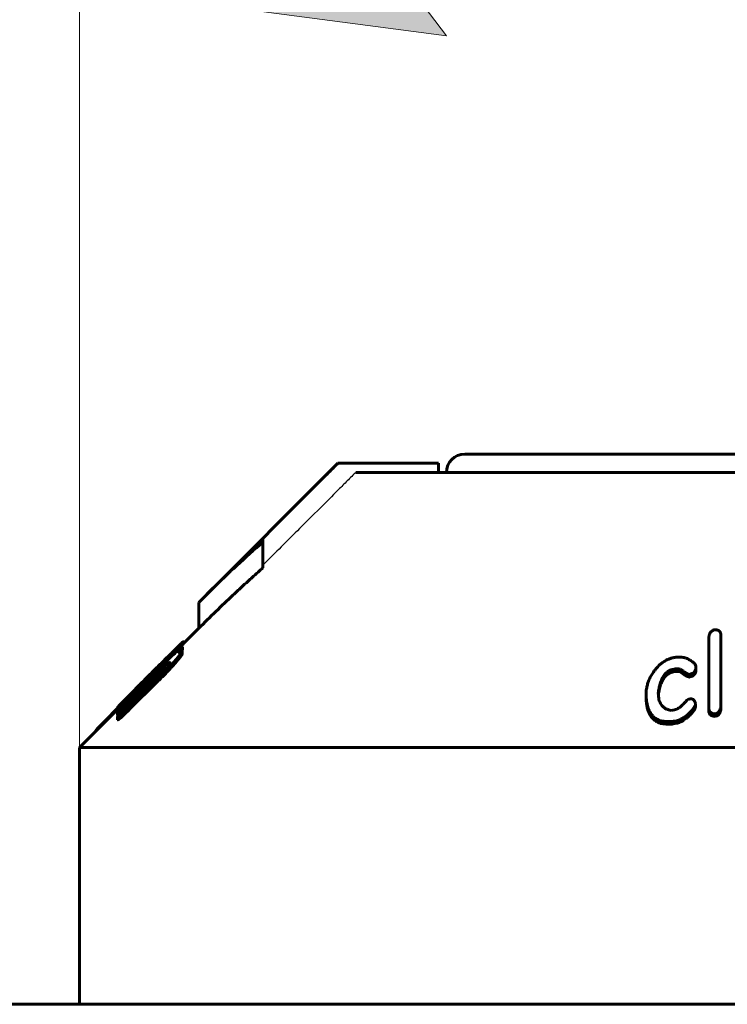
# Model space of a CAD drawing. Header units: millimetres. Extents: x 0 to 841, y 0 to 594.
# Tile 9 of 26: x 236 to 245, y 342 to 356. Entities that reach past the tile are written whole.
import ezdxf

# ---------------------------------------------------------------- set-up
doc = ezdxf.new("R2010")
doc.units = ezdxf.units.MM
for name, pattern in [('K5LT-1', [0]), ('K5LT_BASIC', [0]), ('K5LT_THIN', [0])]:
    doc.linetypes.add(name, pattern=pattern)
doc.layers.add('Системный слой', color=7, linetype='Continuous')
doc.layers.add('Системный слой (1)', color=7, linetype='Continuous', true_color=0x6c6c6c)
doc.styles.add('KDIMTEXTSTYLE', font='txt', dxfattribs={"width": 0.96, "oblique": 15, "height": 5})
doc.styles.add('KTEXTSTYLE', font='txt', dxfattribs={"width": 0.96, "height": 5})
doc.dimstyles.new('KDIMSTYLE (0.25)', dxfattribs={"dimtxt": 5, "dimasz": 1, "dimexe": 2, "dimexo": 0, "dimgap": 1, "dimtad": 1, "dimlfac": 4, "dimtxsty": 'KDIMTEXTSTYLE', "dimsah": 1, "dimcen": 0, "dimdle": 1, "dimadec": 0, "dimazin": 0, "dimtfac": 0.667, "dimtmove": 0, "dimatfit": 3, "dimfxl": 1, "dimtvp": 1, "dimtolj": 1, "dimtzin": 0, "dimarcsym": 0})

# ---------------------------------------------------------------- blocks, each defined once
blk = doc.blocks.new('U0')
at = {"layer": 'Системный слой (1)', "color": 150, "linetype": 'K5LT_BASIC', "lineweight": 60, "true_color": 0x0080ff}
for p, q in [((236.959, 346.235), (236.973, 346.244)), ((236.973, 346.244), (236.998, 346.265)), ((236.955, 346.235), (236.959, 346.235))]:
    blk.add_line(p, q, dxfattribs=at)
blk = doc.blocks.new('U2')
at = {"layer": 'Системный слой (1)', "color": 150, "linetype": 'K5LT_BASIC', "lineweight": 60, "true_color": 0x0080ff}
for p, q in [((237.85, 347.141), (238.065, 347.356)), ((236.44, 345.731), (236.955, 346.247))]:
    blk.add_line(p, q, dxfattribs=at)
blk = doc.blocks.new('U3')
at = {"layer": 'Системный слой (1)', "color": 150, "linetype": 'K5LT_BASIC', "lineweight": 60, "true_color": 0x0080ff}
for p, q in [((241.69, 349.731), (246.44, 349.731)), ((246.44, 349.731), (251.19, 349.731))]:
    blk.add_line(p, q, dxfattribs=at)
blk = doc.blocks.new('U4')
at = {"layer": 'Системный слой (1)', "color": 150, "linetype": 'K5LT_BASIC', "lineweight": 60, "true_color": 0x0080ff}
for p, q in [((237.841, 347.053), (237.843, 347.057)), ((237.843, 347.057), (237.845, 347.059)), ((237.845, 347.059), (237.845, 347.06))]:
    blk.add_line(p, q, dxfattribs=at)
blk = doc.blocks.new('U8')
at = {"layer": 'Системный слой (1)', "color": 150, "linetype": 'K5LT_BASIC', "lineweight": 60, "true_color": 0x0080ff}
for p, q in [((237.775, 347.038), (237.807, 347.074)), ((237.807, 347.074), (237.835, 347.106)), ((237.835, 347.106), (237.85, 347.125))]:
    blk.add_line(p, q, dxfattribs=at)
blk = doc.blocks.new('U17')
at = {"layer": 'Системный слой (1)', "color": 150, "linetype": 'K5LT_BASIC', "lineweight": 60, "true_color": 0x0080ff}
for p, q in [((237.325, 346.607), (237.323, 346.61)), ((237.326, 346.601), (237.325, 346.607)), ((237.328, 346.595), (237.326, 346.601))]:
    blk.add_line(p, q, dxfattribs=at)
blk = doc.blocks.new('U18')
at = {"layer": 'Системный слой (1)', "color": 150, "linetype": 'K5LT_BASIC', "lineweight": 60, "true_color": 0x0080ff}
for p, q in [((237.594, 346.798), (237.606, 346.808)), ((237.606, 346.808), (237.618, 346.818)), ((237.618, 346.818), (237.63, 346.827))]:
    blk.add_line(p, q, dxfattribs=at)
blk = doc.blocks.new('U20')
at = {"layer": 'Системный слой (1)', "color": 150, "linetype": 'K5LT_BASIC', "lineweight": 60, "true_color": 0x0080ff}
for p, q in [((237.268, 346.554), (237.242, 346.528)), ((237.293, 346.58), (237.268, 346.554)), ((237.319, 346.606), (237.293, 346.58))]:
    blk.add_line(p, q, dxfattribs=at)
blk = doc.blocks.new('D0')
at = {"layer": 'Системный слой (1)'}
for points in [[(241.44, 355.433), (240.94, 356.091), (241.44, 356.749), (236.44, 356.091)], [(256.44, 356.091), (251.44, 356.749), (251.94, 356.091), (251.44, 355.433)]]:
    blk.add_hatch(color=7, dxfattribs=at).paths.add_polyline_path(points)
at = {"layer": 'Системный слой (1)', "color": 7, "linetype": 'K5LT_THIN', "lineweight": 18}
for p, q in [((236.44, 345.731), (236.44, 358.091)), ((256.44, 343.981), (256.44, 358.091)), ((236.44, 356.091), (241.44, 356.749)), ((241.44, 356.749), (240.94, 356.091)), ((251.94, 356.091), (251.44, 356.749)), ((251.44, 356.749), (256.44, 356.091)), ((241.44, 355.433), (236.44, 356.091)), ((236.44, 356.091), (256.44, 356.091)), ((240.94, 356.091), (241.44, 355.433)), ((256.44, 356.091), (251.44, 355.433)), ((251.44, 355.433), (251.94, 356.091))]:
    blk.add_line(p, q, dxfattribs=at)
blk.add_wipeout([(242.355, 357.091), (242.355, 364.473), (250.198, 364.473), (250.198, 357.091)]).dxf.layer = 'Системный слой (1)'
at = {"layer": 'Системный слой (1)', "color": 7, "insert": (242.355, 363.679), "char_height": 5, "attachment_point": 1, "style": 'KTEXTSTYLE'}
blk.add_mtext('\\fArial|b0|c204|p34;\\H5.0;\\W1.000;\\Q15;\\fGOST Type AU|b0|i0|c204|p34;\\Q15;\\W0.960;80', dxfattribs=at)
blk = doc.blocks.new('KDIMARROW_01')
at = {"layer": 'Системный слой'}
blk.add_hatch(color=0, dxfattribs=at).paths.add_polyline_path([(0, 0), (-5, 0.658), (-4.5, 0), (-5, -0.658)])
at = {"layer": 'Системный слой', "color": 0, "linetype": 'K5LT_THIN', "lineweight": 18}
for p, q in [((-4.5, 0), (-5, 0.658)), ((-5, 0.658), (0, 0)), ((0, 0), (-5, -0.658)), ((-5, -0.658), (-4.5, 0))]:
    blk.add_line(p, q, dxfattribs=at)
at = {"layer": 'Системный слой (1)', "color": 0, "linetype": 'K5LT_THIN', "lineweight": 18}
blk.add_line((696.625, 287.981), (696.375, 287.981), dxfattribs=at)

msp = doc.modelspace()

# ---------------------------------------------------------------- linework, layer by layer
at = {"layer": 'Системный слой (1)', "color": 150, "linetype": 'K5LT_BASIC', "lineweight": 60, "true_color": 0x0080ff}
for p, q in [((238.0647, 347.7097), (239.9611, 349.6062)), ((239.9611, 349.6062), (239.9759, 349.6062)), ((241.3334, 349.6062), (239.9759, 349.6062)), ((241.3334, 349.4812), (241.3334, 349.6062)), ((240.205, 349.4812), (246.0022, 349.4812)), ((238.9397, 348.572), (238.9397, 348.5338)), ((238.9397, 348.1803), (238.9397, 348.5338)), ((238.0647, 347.3562), (238.0647, 347.7097)), ((245.0176, 346.2636), (245.0176, 347.2268)), ((245.1796, 347.2658), (245.1796, 346.278)), ((237.76, 347.0237), (237.76, 347.0573)), ((237.841, 347.0554), (237.841, 347.0474)), ((237.841, 347.012), (237.841, 347.0474)), ((237.8452, 347.0999), (237.8452, 347.0958)), ((237.8452, 347.0605), (237.8452, 347.0958)), ((237.8495, 347.1617), (237.8495, 347.1601)), ((237.8495, 347.1248), (237.8495, 347.1601)), ((237.8555, 347.147), (237.8555, 347.1719)), ((237.6832, 346.9977), (237.6832, 346.9957)), ((237.7199, 347.0439), (237.7199, 347.0455)), ((237.783, 347.0244), (237.7779, 347.0193)), ((237.7779, 347.0193), (237.7779, 347.018)), ((237.783, 347.022), (237.783, 347.0244)), ((237.5263, 346.813), (237.4181, 346.7039)), ((237.4957, 346.8223), (237.4232, 346.7499)), ((237.4957, 346.8216), (237.4957, 346.8223)), ((237.4991, 346.8209), (237.5212, 346.8429)), ((237.4991, 346.8), (237.4991, 346.8209)), ((237.5076, 346.8082), (237.4991, 346.8)), ((237.5212, 346.8221), (237.5212, 346.8429)), ((237.5264, 346.7917), (237.5263, 346.813)), ((237.5937, 346.7978), (237.5937, 346.8332)), ((237.7156, 346.848), (237.7156, 346.8834)), ((244.5473, 346.8004), (244.52, 346.7946)), ((244.6283, 346.7643), (244.6283, 346.7997)), ((244.8398, 346.8307), (244.8398, 346.8173)), ((244.8398, 346.782), (244.8398, 346.8173)), ((237.3234, 346.6454), (237.3192, 346.6411)), ((237.3234, 346.61), (237.3234, 346.6454)), ((237.4232, 346.7499), (237.3558, 346.6825)), ((237.4181, 346.6842), (237.4181, 346.7039)), ((237.4232, 346.7492), (237.4232, 346.7499)), ((237.4905, 346.6168), (237.4905, 346.6522)), ((237.5221, 346.7306), (237.5221, 346.766)), ((244.5473, 346.7651), (244.52, 346.7593)), ((244.7588, 346.6926), (244.7588, 346.7279)), ((237.2424, 346.5406), (237.2424, 346.5389)), ((237.2424, 346.5097), (237.2424, 346.5389)), ((237.3192, 346.6057), (237.3192, 346.6411)), ((237.3234, 346.61), (237.3192, 346.6057)), ((237.3286, 346.5953), (237.3285, 346.6269)), ((237.0548, 346.3782), (237.0548, 346.38)), ((237.1751, 346.466), (237.1665, 346.4576)), ((237.1751, 346.4427), (237.1751, 346.466)), ((244.1611, 346.4229), (244.1611, 346.4583)), ((244.3316, 346.4723), (244.3316, 346.5077)), ((244.7451, 346.3893), (244.763, 346.3925)), ((236.9551, 346.261), (236.7939, 346.1002)), ((236.9551, 346.2347), (236.9551, 346.2701)), ((236.9559, 346.272), (236.9559, 346.2743)), ((237.0267, 346.2953), (237.0267, 346.3263)), ((237.0454, 346.245), (237.1444, 346.3426)), ((237.0497, 346.2618), (237.0497, 346.2972)), ((244.5021, 346.2372), (244.5473, 346.2463)), ((244.8347, 346.2941), (244.8347, 346.3295)), ((245.0176, 346.2282), (245.0176, 346.2636)), ((245.1796, 346.2427), (245.1796, 346.278)), ((236.9559, 346.2147), (236.9559, 346.2152)), ((236.9559, 346.1794), (236.9559, 346.2147)), ((236.9559, 346.1072), (236.9559, 346.1425)), ((237.0454, 346.1787), (237.0454, 346.214)), ((244.7409, 346.1544), (244.7409, 346.1897)), ((245.1028, 346.1562), (245.1028, 346.1915)), ((236.6771, 345.9686), (236.6771, 345.9809)), ((244.3538, 346.0607), (244.3538, 346.0961)), ((244.5746, 346.0969), (244.5294, 346.0881)), ((244.5746, 346.0616), (244.5294, 346.0528)), ((236.6635, 345.9549), (236.6635, 345.9645)), ((236.4397, 345.7312), (256.4397, 345.7312)), ((236.4397, 342.2312), (236.4397, 345.7312)), ((347.6647, 342.2312), (145.2147, 342.2312))]:
    msp.add_line(p, q, dxfattribs=at)
for centre, radius, start, end in [((241.6897, 349.4812), 0.25, 90, 180), ((246.6248, 337.2893), 9.8901, 102.01944, 102.31251), ((1438.5639, -863.9742), 1705.3761, 134.7704395, 134.7927985), ((820.1068, -245.6501), 830.7959, 134.5293754, 134.572449), ((244.1711, 346.4725), 0.1605, 348.48063, 359.94612)]:
    msp.add_arc(centre, radius, start, end, dxfattribs=at)
at = {"layer": 'Системный слой (1)', "color": 7, "linetype": 'K5LT-1'}
for points, knots in [([(239.9759, 349.6062), (239.9221, 349.5525), (239.5767, 349.2078), (239.2313, 348.8631), (238.9397, 348.572)], [0, 0, 0, 0, 0.3040004, 1.9540229, 1.9540229, 1.9540229, 1.9540229]), ([(240.205, 349.4812), (240.1916, 349.4678), (240.1581, 349.4343), (240.0843, 349.3608), (239.9502, 349.227), (239.7288, 349.006), (239.3807, 348.6587), (239.1064, 348.3849), (238.9397, 348.2184)], [0, 0, 0, 0, 0.2141093, 0.5352733, 1.1776013, 2.3552026, 4.0722009, 6.7363801, 6.7363801, 6.7363801, 6.7363801]), ([(237.0318, 346.3004), (237.2508, 346.5181), (237.4952, 346.7609), (237.7397, 347.0036), (237.7651, 347.0288)], [0, 0, 0, 0, 1.052452, 1.1742655, 1.1742655, 1.1742655, 1.1742655])]:
    msp.add_open_spline(points, degree=3, knots=knots, dxfattribs=at)
at = {"layer": 'Системный слой (1)', "color": 150, "linetype": 'K5LT_BASIC', "lineweight": 60, "true_color": 0x0080ff}
for points, knots in [([(238.9397, 348.5338), (238.8204, 348.4292), (238.587, 348.2176), (238.2968, 347.94), (238.1245, 347.7695), (238.0647, 347.7097)], [0, 0, 0, 0, 2.4017, 4.7457702, 6, 6, 6, 6]), ([(238.9397, 348.1803), (238.9177, 348.161), (238.8679, 348.117), (238.8005, 348.0567), (238.7232, 347.9868), (238.637, 347.9078), (238.4902, 347.771), (238.2972, 347.5865), (238.1421, 347.4336), (238.0647, 347.3562)], [0, 0, 0, 0, 0.737512, 1.6752207, 2.2762348, 3.3545832, 4.6049131, 7.2951999, 10, 10, 10, 10]), ([(245.0943, 347.3369), (245.0884, 347.335), (245.0798, 347.3317), (245.0686, 347.326), (245.0594, 347.3203), (245.0491, 347.3121), (245.0387, 347.3007), (245.0301, 347.2871), (245.0242, 347.2729), (245.0207, 347.2601), (245.0182, 347.2449), (245.0176, 347.234), (245.0176, 347.2268)], [0, 0, 0, 0, 1.3669443, 2.0360384, 2.8550413, 3.8968097, 5.2304335, 6.8163858, 8.315983, 9.6602804, 10.7509618, 13, 13, 13, 13]), ([(245.1796, 347.2658), (245.1796, 347.2745), (245.1782, 347.2875), (245.1728, 347.3009), (245.1689, 347.3076), (245.165, 347.313), (245.1587, 347.3195), (245.1495, 347.326), (245.1384, 347.3309), (245.1277, 347.3339), (245.1134, 347.3364), (245.1023, 347.337), (245.0943, 347.3369)], [0, 0, 0, 0, 3.1389195, 4.5602631, 5.0504527, 5.7818812, 6.8015765, 7.9724676, 9.2042252, 10.2155406, 10.9774698, 13, 13, 13, 13]), ([(237.7864, 347.1084), (237.7629, 347.0859), (237.7137, 347.038), (237.653, 346.9781), (237.6023, 346.9278), (237.5652, 346.891), (237.5032, 346.8292), (237.4507, 346.7767), (237.4117, 346.7378), (237.4044, 346.7305)], [0, 0, 0, 0, 2.2167886, 4.3244438, 4.8334235, 6.1289582, 7.1278274, 9.4637747, 10, 10, 10, 10]), ([(237.5263, 346.813), (237.5535, 346.8407), (237.5929, 346.8812), (237.6516, 346.9423), (237.7037, 346.9971), (237.7416, 347.0375), (237.76, 347.0573)], [0, 0, 0, 0, 2.2705536, 3.3363754, 5.1482066, 7, 7, 7, 7]), ([(237.7156, 346.8834), (237.7285, 346.8981), (237.7472, 346.9197), (237.7719, 346.9491), (237.7875, 346.9681), (237.7996, 346.9833), (237.8083, 346.9944), (237.8165, 347.0053), (237.8276, 347.0206), (237.838, 347.0368), (237.841, 347.0449), (237.841, 347.0474)], [0, 0, 0, 0, 2.5516183, 3.7654679, 5.2997276, 6.1207688, 6.7640648, 7.5731783, 8.4583092, 10.3115233, 12, 12, 12, 12]), ([(237.7199, 347.0455), (237.7426, 347.0678), (237.7695, 347.0941), (237.8034, 347.1267), (237.8237, 347.1459), (237.8404, 347.1611), (237.8494, 347.1687), (237.8544, 347.1723), (237.8555, 347.1724), (237.8555, 347.1719)], [0, 0, 0, 0, 3.3231368, 4.0542281, 5.8369085, 7.2016591, 8.1673343, 9.0090737, 10, 10, 10, 10]), ([(237.76, 347.0573), (237.77, 347.0683), (237.7887, 347.0891), (237.8098, 347.1127), (237.8231, 347.1278), (237.8315, 347.1375), (237.8379, 347.1449), (237.8438, 347.152), (237.8481, 347.1574), (237.8495, 347.1597), (237.8495, 347.1601)], [0, 0, 0, 0, 2.814073, 5.3324871, 6.4246864, 7.2849892, 8.3817574, 8.973469, 10.0740247, 11, 11, 11, 11]), ([(237.8452, 347.0999), (237.842, 347.0977), (237.836, 347.0933), (237.8257, 347.085), (237.8155, 347.0763), (237.8046, 347.0666), (237.7879, 347.0512), (237.7746, 347.0383), (237.7651, 347.0288)], [0, 0, 0, 0, 1.7089077, 2.8588704, 4.0826268, 5.2928658, 6.2841165, 9, 9, 9, 9]), ([(237.841, 347.0554), (237.841, 347.0574), (237.8384, 347.0587), (237.8293, 347.0547), (237.8166, 347.0469), (237.7999, 347.0351), (237.7859, 347.0243), (237.7779, 347.018)], [0, 0, 0, 0, 1.5981279, 3.122057, 4.4022845, 6.0123773, 8, 8, 8, 8]), ([(237.783, 347.0244), (237.7903, 347.0321), (237.8016, 347.0441), (237.8156, 347.0594), (237.8246, 347.0693), (237.8314, 347.0771), (237.8365, 347.0831), (237.8407, 347.0883), (237.8435, 347.0921), (237.845, 347.0946), (237.8452, 347.0955), (237.8452, 347.0958)], [0, 0, 0, 0, 3.2398136, 5.0398266, 6.6262853, 7.7066997, 8.6997902, 9.6859678, 10.6216902, 11.3369785, 12, 12, 12, 12]), ([(237.8495, 347.1617), (237.8495, 347.1623), (237.849, 347.1626), (237.8472, 347.1619), (237.8447, 347.1604), (237.8402, 347.1571), (237.831, 347.1495), (237.8136, 347.134), (237.7959, 347.1174), (237.7864, 347.1084)], [0, 0, 0, 0, 1.1377994, 1.847016, 2.7056382, 3.618551, 4.9387656, 7.4738128, 10, 10, 10, 10]), ([(237.4957, 346.8223), (237.5221, 346.8487), (237.5671, 346.8936), (237.6353, 346.9615), (237.6837, 347.0096), (237.7131, 347.0387), (237.7199, 347.0455)], [0, 0, 0, 0, 2.4182588, 4.1276742, 6.3305724, 7, 7, 7, 7]), ([(237.5076, 346.8082), (237.5241, 346.8251), (237.5555, 346.8573), (237.5911, 346.8942), (237.6178, 346.9221), (237.6358, 346.9412), (237.6518, 346.9585), (237.6641, 346.972), (237.6723, 346.9812), (237.6783, 346.9884), (237.6822, 346.9934), (237.6832, 346.9953), (237.6832, 346.9957)], [0, 0, 0, 0, 2.8254631, 5.3448791, 6.2890174, 7.7809265, 8.863, 9.7152337, 10.7740525, 11.2637806, 12.0865369, 13, 13, 13, 13]), ([(237.6832, 346.9977), (237.6832, 346.9979), (237.6829, 346.998), (237.6818, 346.9973), (237.6802, 346.9961), (237.6774, 346.9937), (237.6732, 346.9901), (237.6679, 346.9853), (237.6611, 346.979), (237.6524, 346.9708), (237.6416, 346.9605), (237.6288, 346.9482), (237.6145, 346.9344), (237.5794, 346.9002), (237.5477, 346.869), (237.5212, 346.8429)], [0, 0, 0, 0, 0.6366576, 0.9635207, 1.4413435, 2.0378507, 2.6857469, 3.3529487, 4.0956312, 4.9892311, 6.0231513, 7.1739747, 8.4247387, 9.7101945, 16, 16, 16, 16]), ([(237.7156, 346.848), (237.7285, 346.8627), (237.7472, 346.8844), (237.7719, 346.9137), (237.7875, 346.9327), (237.7996, 346.9479), (237.8083, 346.959), (237.8165, 346.9699), (237.8276, 346.9853), (237.838, 347.0015), (237.841, 347.0096), (237.841, 347.012)], [0, 0, 0, 0, 2.5516182, 3.7654679, 5.2997276, 6.1207688, 6.7640648, 7.5731783, 8.4583092, 10.3115232, 12, 12, 12, 12]), ([(244.5158, 346.9519), (244.4995, 346.9483), (244.4712, 346.939), (244.4364, 346.9219), (244.4086, 346.9053), (244.3801, 346.8858), (244.3607, 346.8705), (244.3495, 346.8611)], [0, 0, 0, 0, 1.9827356, 3.5761928, 4.7544737, 6.0622076, 8, 8, 8, 8]), ([(244.7315, 346.9387), (244.7237, 346.9422), (244.7111, 346.9472), (244.6888, 346.9541), (244.6638, 346.9598), (244.6244, 346.9647), (244.5906, 346.9646), (244.5683, 346.9628), (244.5652, 346.9626)], [0, 0, 0, 0, 1.4834922, 2.3097889, 3.8814014, 5.6349084, 8.5358492, 9, 9, 9, 9]), ([(244.8398, 346.8307), (244.8398, 346.8358), (244.8378, 346.8468), (244.8313, 346.8597), (244.8221, 346.8723), (244.8123, 346.883), (244.7966, 346.8971), (244.7707, 346.9164), (244.7469, 346.9304), (244.7315, 346.9387)], [0, 0, 0, 0, 1.0291541, 2.3404151, 2.9625166, 4.1063196, 5.1524653, 6.9363546, 10, 10, 10, 10]), ([(237.6116, 346.8069), (237.6116, 346.8069), (237.6115, 346.8066), (237.6111, 346.8062), (237.6107, 346.8058), (237.6102, 346.8051), (237.6092, 346.804), (237.6074, 346.8021), (237.6043, 346.7989), (237.5997, 346.794), (237.5933, 346.7875), (237.5852, 346.7793), (237.574, 346.768), (237.5589, 346.7529), (237.5393, 346.7332), (237.513, 346.7071), (237.4749, 346.6692), (237.4231, 346.6179), (237.3107, 346.5067), (237.2168, 346.414), (237.1444, 346.3426)], [0, 0, 0, 0, 0.0378045, 0.0538905, 0.0753503, 0.1055873, 0.1520249, 0.2301028, 0.3699903, 0.5889598, 0.8848862, 1.2514286, 1.6934526, 2.4041407, 3.2979453, 4.3439547, 5.9348761, 8.4243366, 11.2990663, 21, 21, 21, 21]), ([(237.4905, 346.6522), (237.5135, 346.6748), (237.5495, 346.7105), (237.6071, 346.769), (237.6599, 346.8237), (237.6984, 346.8648), (237.7156, 346.8834)], [0, 0, 0, 0, 2.0575993, 3.2374437, 5.2803478, 7, 7, 7, 7]), ([(237.4905, 346.6168), (237.5135, 346.6394), (237.5495, 346.6751), (237.6071, 346.7336), (237.6599, 346.7883), (237.6984, 346.8294), (237.7156, 346.848)], [0, 0, 0, 0, 2.0575993, 3.2374437, 5.2803478, 7, 7, 7, 7]), ([(237.4991, 346.8209), (237.4983, 346.8201), (237.4972, 346.8189), (237.496, 346.8175), (237.4951, 346.8166), (237.4948, 346.8162), (237.4948, 346.8162)], [0, 0, 0, 0, 2.5909128, 3.9853749, 5.2796981, 7, 7, 7, 7]), ([(237.4948, 346.8162), (237.4948, 346.8157), (237.4949, 346.8148), (237.4952, 346.8134), (237.4959, 346.8111), (237.4971, 346.807), (237.4983, 346.8027), (237.4991, 346.8)], [0, 0, 0, 0, 0.8852047, 1.6877846, 2.7347906, 5.0878843, 8, 8, 8, 8]), ([(237.5221, 346.766), (237.5299, 346.7737), (237.5415, 346.7852), (237.5575, 346.8005), (237.5702, 346.8125), (237.5829, 346.824), (237.5905, 346.8305), (237.5937, 346.8332)], [0, 0, 0, 0, 2.52997, 3.7506071, 5.1577505, 6.6767862, 8, 8, 8, 8]), ([(237.5221, 346.7306), (237.5299, 346.7383), (237.5415, 346.7498), (237.5575, 346.7652), (237.5702, 346.7771), (237.5829, 346.7886), (237.5905, 346.7952), (237.5937, 346.7978)], [0, 0, 0, 0, 2.52997, 3.7506071, 5.1577505, 6.6767862, 8, 8, 8, 8]), ([(237.5937, 346.8332), (237.6073, 346.8444), (237.6253, 346.859), (237.6443, 346.8733), (237.6542, 346.8802), (237.6637, 346.8863), (237.6722, 346.8905), (237.6747, 346.8895), (237.6747, 346.8878)], [0, 0, 0, 0, 3.1601123, 4.2640764, 5.1882255, 6.1198844, 7.5136449, 9, 9, 9, 9]), ([(237.6747, 346.8878), (237.6747, 346.8868), (237.6742, 346.8848), (237.6725, 346.8811), (237.6703, 346.8771), (237.6665, 346.8714), (237.6598, 346.8623), (237.6497, 346.8497), (237.6336, 346.831), (237.6203, 346.8163), (237.6116, 346.8069)], [0, 0, 0, 0, 1.241609, 1.9793522, 2.6925565, 3.6047329, 4.8762839, 6.5307702, 8.1789334, 11, 11, 11, 11]), ([(244.3495, 346.8611), (244.3304, 346.8425), (244.3037, 346.8139), (244.2726, 346.7749), (244.2519, 346.7458), (244.2338, 346.7172), (244.2135, 346.6808), (244.1939, 346.6374), (244.1767, 346.585), (244.1641, 346.5254), (244.1611, 346.4827), (244.1611, 346.4583)], [0, 0, 0, 0, 1.8518719, 2.7584272, 3.6383985, 4.5047431, 5.3265474, 6.8611706, 8.2890735, 9.8557411, 12, 12, 12, 12]), ([(244.3316, 346.5077), (244.3349, 346.5277), (244.3412, 346.5594), (244.3528, 346.602), (244.3635, 346.6339), (244.3743, 346.6601), (244.3858, 346.6834), (244.3974, 346.7036), (244.4098, 346.7213), (244.424, 346.7386), (244.4385, 346.7532), (244.4565, 346.7673), (244.4715, 346.7767), (244.4884, 346.785), (244.5042, 346.7908), (244.5157, 346.7937), (244.52, 346.7946)], [0, 0, 0, 0, 3.2410478, 5.0476538, 6.7669951, 8.327406, 9.2684744, 10.5561687, 11.6436564, 12.2645519, 13.5596338, 14.3030654, 15.0963758, 15.6662313, 16.4946895, 17, 17, 17, 17]), ([(244.5473, 346.8004), (244.5517, 346.8014), (244.5618, 346.8028), (244.5774, 346.8035), (244.5976, 346.803), (244.6146, 346.8014), (244.6258, 346.8), (244.6283, 346.7997)], [0, 0, 0, 0, 1.2906619, 2.9090602, 4.554237, 7.2384572, 8, 8, 8, 8]), ([(244.6283, 346.7997), (244.6385, 346.7917), (244.6546, 346.7795), (244.6768, 346.7639), (244.6913, 346.7544), (244.704, 346.7466), (244.7148, 346.7405), (244.7249, 346.7356), (244.7323, 346.7325), (244.738, 346.7305), (244.7423, 346.7292), (244.7463, 346.7283), (244.7503, 346.7276), (244.7545, 346.7274), (244.7577, 346.7277), (244.7588, 346.7279)], [0, 0, 0, 0, 4.4128832, 6.7463314, 8.8580842, 10.064583, 11.532062, 12.8094695, 13.5541879, 13.9574912, 14.612262, 14.8579052, 15.1339307, 15.7260285, 16, 16, 16, 16]), ([(244.7588, 346.7279), (244.7689, 346.7311), (244.785, 346.7373), (244.8005, 346.7465), (244.8087, 346.7525), (244.8146, 346.7575), (244.8213, 346.7644), (244.8274, 346.7725), (244.8336, 346.7836), (244.8386, 346.7985), (244.8398, 346.8108), (244.8398, 346.8173)], [0, 0, 0, 0, 2.5152855, 4.0198648, 4.4514041, 5.1107245, 6.0409275, 7.0503809, 7.9865215, 9.8268594, 12, 12, 12, 12]), ([(244.7588, 346.6926), (244.7689, 346.6957), (244.785, 346.7019), (244.8005, 346.7111), (244.8087, 346.7172), (244.8146, 346.7221), (244.8213, 346.729), (244.8274, 346.7371), (244.8336, 346.7482), (244.8386, 346.7632), (244.8398, 346.7754), (244.8398, 346.782)], [0, 0, 0, 0, 2.5152855, 4.0198648, 4.4514041, 5.1107245, 6.0409275, 7.0503809, 7.9865215, 9.8268594, 12, 12, 12, 12]), ([(237.0548, 346.38), (237.0816, 346.4072), (237.1267, 346.4527), (237.1849, 346.5113), (237.231, 346.5576), (237.2722, 346.5989), (237.3153, 346.642), (237.3423, 346.669), (237.3558, 346.6825)], [0, 0, 0, 0, 2.602905, 4.2610456, 5.3049337, 6.7035081, 7.8522974, 9, 9, 9, 9]), ([(237.4044, 346.7305), (237.3734, 346.6994), (237.3043, 346.6302), (237.2357, 346.5614), (237.1981, 346.5236)], [0, 0, 0, 0, 2.2411482, 5, 5, 5, 5]), ([(237.3285, 346.6269), (237.3285, 346.6257), (237.3297, 346.6249), (237.3345, 346.6275), (237.3383, 346.6302), (237.3421, 346.6331), (237.3473, 346.6372), (237.3543, 346.6432), (237.3649, 346.6526), (237.3779, 346.6647), (237.3965, 346.6826), (237.4096, 346.6955), (237.4181, 346.7039)], [0, 0, 0, 0, 2.8078776, 4.1377844, 4.8422132, 5.4568924, 6.2789948, 7.180468, 8.1015556, 9.6657096, 10.8000332, 13, 13, 13, 13]), ([(244.3316, 346.4723), (244.3349, 346.4923), (244.3412, 346.524), (244.3528, 346.5667), (244.3635, 346.5985), (244.3743, 346.6247), (244.3858, 346.648), (244.3974, 346.6682), (244.4098, 346.686), (244.424, 346.7033), (244.4385, 346.7179), (244.4565, 346.732), (244.4715, 346.7414), (244.4884, 346.7497), (244.5042, 346.7554), (244.5157, 346.7583), (244.52, 346.7593)], [0, 0, 0, 0, 3.2410478, 5.0476538, 6.7669951, 8.327406, 9.2684744, 10.5561687, 11.6436564, 12.2645519, 13.5596338, 14.3030654, 15.0963758, 15.6662313, 16.4946895, 17, 17, 17, 17]), ([(244.5473, 346.7651), (244.5517, 346.766), (244.5618, 346.7675), (244.5774, 346.7682), (244.5976, 346.7677), (244.6146, 346.7661), (244.6258, 346.7646), (244.6283, 346.7643)], [0, 0, 0, 0, 1.2906619, 2.9090602, 4.554237, 7.2384572, 8, 8, 8, 8]), ([(244.6283, 346.7643), (244.6385, 346.7564), (244.6546, 346.7442), (244.6768, 346.7286), (244.6913, 346.719), (244.704, 346.7113), (244.7148, 346.7052), (244.7249, 346.7002), (244.7323, 346.6971), (244.738, 346.6951), (244.7423, 346.6938), (244.7463, 346.6929), (244.7503, 346.6923), (244.7545, 346.692), (244.7577, 346.6924), (244.7588, 346.6926)], [0, 0, 0, 0, 4.4128832, 6.7463314, 8.8580842, 10.064583, 11.532062, 12.8094695, 13.5541879, 13.9574912, 14.612262, 14.8579052, 15.1339307, 15.7260285, 16, 16, 16, 16]), ([(237.1981, 346.5236), (237.177, 346.5024), (237.1492, 346.4743), (237.1066, 346.4311), (237.079, 346.4029), (237.0544, 346.3778), (237.0334, 346.3562), (237.0159, 346.3381), (236.9911, 346.3121), (236.9739, 346.2937), (236.9623, 346.2804), (236.9566, 346.2733), (236.9551, 346.2708), (236.9551, 346.2701)], [0, 0, 0, 0, 2.6887521, 3.5427838, 5.5761889, 6.4344804, 7.0437911, 8.661785, 9.1591851, 11.3224537, 12.1607587, 12.8506667, 14, 14, 14, 14]), ([(237.3192, 346.6411), (237.3016, 346.6234), (237.2783, 346.5999), (237.2429, 346.564), (237.2183, 346.539), (237.1894, 346.5095), (237.1706, 346.4901), (237.1506, 346.4692), (237.1371, 346.4549), (237.1264, 346.443), (237.1206, 346.4362), (237.1176, 346.4322), (237.1171, 346.431), (237.1171, 346.4307)], [0, 0, 0, 0, 2.8220831, 3.6964101, 5.7280207, 6.8899631, 8.6697656, 9.1613645, 10.8798361, 11.69953, 12.481772, 13.3621152, 14, 14, 14, 14]), ([(237.1751, 346.466), (237.1802, 346.4713), (237.1879, 346.4791), (237.1986, 346.4901), (237.2078, 346.4997), (237.2177, 346.5102), (237.2263, 346.5196), (237.2325, 346.5267), (237.2367, 346.5316), (237.24, 346.5356), (237.2417, 346.5378), (237.2424, 346.5389)], [0, 0, 0, 0, 2.1168592, 3.1514045, 4.5046383, 6.1387432, 7.7360648, 8.9631925, 9.9898857, 10.8581081, 12, 12, 12, 12]), ([(237.2424, 346.5406), (237.2424, 346.5408), (237.2418, 346.5405), (237.2396, 346.5389), (237.2365, 346.5363), (237.2322, 346.5326), (237.2269, 346.5279), (237.2171, 346.519), (237.2087, 346.5113), (237.2023, 346.5054)], [0, 0, 0, 0, 0.8517582, 1.6544738, 2.5113984, 3.6261727, 4.9109107, 6.1828783, 10, 10, 10, 10]), ([(236.9559, 346.2743), (236.9559, 346.275), (236.9594, 346.2797), (236.9702, 346.2918), (236.982, 346.3045), (236.9934, 346.3166), (237.0169, 346.3412), (237.0388, 346.3636), (237.0548, 346.38)], [0, 0, 0, 0, 1.6029935, 3.2960677, 3.8732159, 4.8833719, 6.0999001, 9, 9, 9, 9]), ([(237.0267, 346.3263), (237.0381, 346.3366), (237.0585, 346.355), (237.0846, 346.3791), (237.1018, 346.3951), (237.1135, 346.4061), (237.1285, 346.4204), (237.1464, 346.4376), (237.1605, 346.4516), (237.1665, 346.4576)], [0, 0, 0, 0, 2.8851044, 4.8911555, 5.8198473, 6.5263291, 7.2990932, 8.8507555, 10, 10, 10, 10]), ([(237.2023, 346.5054), (237.1979, 346.5012), (237.1883, 346.4921), (237.174, 346.4787), (237.1604, 346.4661), (237.1461, 346.4531), (237.135, 346.4434), (237.1272, 346.4368), (237.1225, 346.4331), (237.1182, 346.4302), (237.1171, 346.4301), (237.1171, 346.4307)], [0, 0, 0, 0, 1.1403143, 2.5085548, 3.866338, 5.0849456, 7.0445804, 8.0131112, 8.9710417, 10.0409455, 12, 12, 12, 12]), ([(244.1611, 346.4583), (244.1611, 346.4339), (244.1626, 346.3953), (244.1693, 346.344), (244.1773, 346.3054), (244.1871, 346.2725), (244.2007, 346.2379), (244.2167, 346.2073), (244.2388, 346.1764), (244.2615, 346.1516), (244.2917, 346.1271), (244.3226, 346.1089), (244.3452, 346.0993), (244.3538, 346.0961)], [0, 0, 0, 0, 2.4464605, 3.8359636, 5.1705751, 6.405154, 7.2873887, 8.8893998, 9.8038317, 10.9512207, 12.0225525, 13.2837717, 14, 14, 14, 14]), ([(244.1611, 346.4229), (244.1611, 346.3971), (244.1627, 346.3586), (244.17, 346.3044), (244.1788, 346.2638), (244.1928, 346.2203), (244.2098, 346.1838), (244.2336, 346.147), (244.2568, 346.1208), (244.2825, 346.0991), (244.3108, 346.0797), (244.3361, 346.0674), (244.3538, 346.0607)], [0, 0, 0, 0, 2.3934392, 3.5621045, 5.0787467, 6.2739933, 7.8186901, 8.7902459, 10.2288213, 10.858866, 11.6076559, 13, 13, 13, 13]), ([(244.5021, 346.2372), (244.4912, 346.239), (244.4755, 346.2426), (244.4554, 346.2491), (244.4394, 346.2555), (244.4203, 346.2652), (244.4026, 346.2773), (244.3835, 346.2942), (244.366, 346.3153), (244.3536, 346.3375), (244.3437, 346.3607), (244.3352, 346.388), (244.3287, 346.4268), (244.3273, 346.4559), (244.3273, 346.471)], [0, 0, 0, 0, 1.2383847, 1.8235046, 2.4835958, 3.3229441, 4.4956712, 5.2910303, 6.8127056, 8.4087606, 9.0422999, 10.6135665, 12.7298944, 15, 15, 15, 15]), ([(244.7451, 346.3893), (244.7427, 346.3889), (244.738, 346.3875), (244.7327, 346.385), (244.7275, 346.3821), (244.7224, 346.3788), (244.7166, 346.3744), (244.7088, 346.3679), (244.7034, 346.3628), (244.7, 346.3592)], [0, 0, 0, 0, 1.231522, 2.4555373, 3.0397344, 4.3265316, 5.7352696, 7.0944579, 10, 10, 10, 10]), ([(244.8347, 346.3295), (244.833, 346.3363), (244.8299, 346.3467), (244.824, 346.3601), (244.819, 346.3687), (244.8137, 346.3758), (244.8088, 346.3808), (244.8037, 346.385), (244.7983, 346.3883), (244.792, 346.3911), (244.7856, 346.3928), (244.7796, 346.3936), (244.7722, 346.3938), (244.7667, 346.3932), (244.763, 346.3925)], [0, 0, 0, 0, 3.3899554, 5.1467477, 6.809073, 8.0060422, 9.140568, 9.8667513, 10.7764006, 11.6784923, 12.4830174, 13.1615647, 13.7792911, 15, 15, 15, 15]), ([(236.9551, 346.2701), (236.9551, 346.2683), (236.9587, 346.2693), (236.972, 346.2792), (236.9808, 346.2862), (236.9903, 346.2941), (237.0042, 346.3061), (237.0169, 346.3174), (237.0267, 346.3263)], [0, 0, 0, 0, 3.6365543, 4.6739141, 5.7140969, 6.4918076, 7.222741, 9, 9, 9, 9]), ([(236.9559, 346.2147), (236.9559, 346.214), (236.9567, 346.2135), (236.9598, 346.215), (236.9633, 346.2174), (236.9676, 346.2207), (236.9737, 346.2257), (236.9814, 346.2323), (236.99, 346.2402), (237.0007, 346.25), (237.0142, 346.2628), (237.0312, 346.2791), (237.0434, 346.291), (237.0497, 346.2972)], [0, 0, 0, 0, 1.5446145, 2.5514557, 3.2077566, 4.0040547, 4.9266699, 5.9747675, 7.0913825, 8.1650051, 9.8064189, 11.8083883, 14, 14, 14, 14]), ([(236.9559, 346.1794), (236.9559, 346.1786), (236.9567, 346.1781), (236.9598, 346.1797), (236.9633, 346.182), (236.9676, 346.1853), (236.9737, 346.1903), (236.9814, 346.197), (236.99, 346.2048), (237.0007, 346.2147), (237.0142, 346.2274), (237.0312, 346.2437), (237.0434, 346.2556), (237.0497, 346.2618)], [0, 0, 0, 0, 1.5446145, 2.5514557, 3.2077566, 4.0040547, 4.9266699, 5.9747675, 7.0913825, 8.1650051, 9.8064189, 11.8083883, 14, 14, 14, 14]), ([(237.0454, 346.245), (237.0347, 346.2339), (237.0173, 346.2159), (236.9965, 346.1937), (236.9832, 346.1791), (236.9725, 346.1668), (236.965, 346.1577), (236.9603, 346.1513), (236.9576, 346.1472), (236.9562, 346.1443), (236.9559, 346.143), (236.9559, 346.1425)], [0, 0, 0, 0, 3.3195219, 5.3206564, 6.7544908, 7.896661, 9.3422773, 10.0483521, 10.6513255, 11.4507438, 12, 12, 12, 12]), ([(237.0318, 346.3004), (237.0273, 346.2959), (237.0198, 346.2883), (237.0102, 346.2784), (237.0023, 346.2701), (236.9879, 346.2547), (236.9736, 346.2387), (236.9632, 346.2266), (236.9602, 346.2231)], [0, 0, 0, 0, 1.4079227, 2.3747641, 3.1556731, 4.0932798, 7.5356915, 9, 9, 9, 9]), ([(244.7, 346.3592), (244.6906, 346.3469), (244.6745, 346.3275), (244.6517, 346.3046), (244.6361, 346.291), (244.6215, 346.2797), (244.6036, 346.2677), (244.5785, 346.2548), (244.5583, 346.2485), (244.5473, 346.2463)], [0, 0, 0, 0, 2.6568541, 4.1967802, 5.2182753, 5.9199449, 7.0437753, 8.4477109, 10, 10, 10, 10]), ([(244.7409, 346.1897), (244.7509, 346.1997), (244.7661, 346.2155), (244.7852, 346.2372), (244.7979, 346.2529), (244.8078, 346.2663), (244.8166, 346.2794), (244.8242, 346.2927), (244.8303, 346.3065), (244.8338, 346.3184), (244.8347, 346.3259), (244.8347, 346.3295)], [0, 0, 0, 0, 2.8008009, 4.3431094, 5.7842429, 6.9160753, 7.8056848, 9.1264585, 10.2115858, 11.1562047, 12, 12, 12, 12]), ([(244.7409, 346.1544), (244.7509, 346.1643), (244.7661, 346.1802), (244.7852, 346.2019), (244.7979, 346.2175), (244.8078, 346.2309), (244.8166, 346.2441), (244.8242, 346.2574), (244.8303, 346.2711), (244.8338, 346.2831), (244.8347, 346.2906), (244.8347, 346.2941)], [0, 0, 0, 0, 2.8008009, 4.3431094, 5.7842429, 6.9160753, 7.8056848, 9.1264585, 10.2115858, 11.1562047, 12, 12, 12, 12]), ([(245.0176, 346.2636), (245.0176, 346.2555), (245.0188, 346.2433), (245.0236, 346.2306), (245.0283, 346.222), (245.0334, 346.2154), (245.041, 346.2087), (245.0484, 346.2038), (245.0573, 346.1996), (245.0672, 346.1962), (245.0822, 346.1929), (245.0943, 346.1918), (245.1028, 346.1915)], [0, 0, 0, 0, 2.8996971, 4.3084708, 4.7876762, 6.2629325, 7.1095845, 7.9840101, 8.9241417, 9.9126023, 10.8380079, 13, 13, 13, 13]), ([(245.1028, 346.1915), (245.106, 346.192), (245.1108, 346.1929), (245.1175, 346.1949), (245.1235, 346.1971), (245.1307, 346.2006), (245.1388, 346.2059), (245.1472, 346.2131), (245.1547, 346.2218), (245.1627, 346.2334), (245.1697, 346.2474), (245.1755, 346.2632), (245.1784, 346.2733), (245.1796, 346.278)], [0, 0, 0, 0, 0.8974917, 1.3756792, 1.9859866, 2.7520259, 3.7362646, 4.9620761, 6.3224239, 7.632467, 9.9445529, 12.1044781, 14, 14, 14, 14]), ([(245.1028, 346.1562), (245.1061, 346.1566), (245.1112, 346.1577), (245.1187, 346.1599), (245.1259, 346.1628), (245.1344, 346.1674), (245.1432, 346.174), (245.1511, 346.182), (245.1589, 346.1921), (245.1661, 346.2043), (245.1737, 346.2217), (245.1776, 346.2348), (245.1796, 346.2427)], [0, 0, 0, 0, 0.8679731, 1.3729253, 2.0575526, 2.9501173, 4.0603752, 5.2632742, 6.4087636, 8.1644233, 10.0373339, 13, 13, 13, 13]), ([(236.9602, 346.2231), (236.9595, 346.2223), (236.9585, 346.2209), (236.9574, 346.2192), (236.9566, 346.2178), (236.956, 346.2164), (236.9559, 346.2156), (236.9559, 346.2152)], [0, 0, 0, 0, 1.3670092, 2.4575582, 3.9934341, 5.4889309, 8, 8, 8, 8]), ([(236.9559, 346.1425), (236.9576, 346.1419), (236.9613, 346.1425), (236.9696, 346.1474), (236.9753, 346.1512), (236.9822, 346.1564), (236.9901, 346.1628), (236.9982, 346.1697), (237.0091, 346.1794), (237.0249, 346.194), (237.0382, 346.2069), (237.0454, 346.214)], [0, 0, 0, 0, 2.8759269, 3.768488, 4.5666772, 5.4812028, 6.4299789, 7.306065, 8.0581589, 9.8052423, 12, 12, 12, 12]), ([(236.9559, 346.1072), (236.9576, 346.1066), (236.9613, 346.1072), (236.9696, 346.112), (236.9753, 346.1159), (236.9822, 346.121), (236.9901, 346.1274), (236.9982, 346.1343), (237.0091, 346.1441), (237.0249, 346.1586), (237.0382, 346.1715), (237.0454, 346.1787)], [0, 0, 0, 0, 2.8759269, 3.768488, 4.5666772, 5.4812028, 6.4299789, 7.306065, 8.0581589, 9.8052423, 12, 12, 12, 12]), ([(244.5746, 346.0969), (244.5838, 346.0987), (244.6026, 346.104), (244.6247, 346.1132), (244.6439, 346.1228), (244.6628, 346.1334), (244.6861, 346.1482), (244.7132, 346.1676), (244.7313, 346.1818), (244.7409, 346.1897)], [0, 0, 0, 0, 1.3703016, 2.8813362, 3.5929601, 4.6431681, 6.2358398, 7.9493624, 10, 10, 10, 10]), ([(244.5746, 346.0616), (244.5838, 346.0634), (244.6026, 346.0686), (244.6247, 346.0779), (244.6439, 346.0874), (244.6628, 346.098), (244.6861, 346.1128), (244.7132, 346.1322), (244.7313, 346.1465), (244.7409, 346.1544)], [0, 0, 0, 0, 1.3703016, 2.8813363, 3.5929602, 4.6431682, 6.2358399, 7.9493625, 10, 10, 10, 10]), ([(245.0176, 346.2282), (245.0176, 346.2201), (245.0188, 346.2079), (245.0236, 346.1952), (245.0283, 346.1867), (245.0334, 346.18), (245.041, 346.1733), (245.0484, 346.1684), (245.0573, 346.1642), (245.0672, 346.1609), (245.0822, 346.1575), (245.0943, 346.1564), (245.1028, 346.1562)], [0, 0, 0, 0, 2.8996971, 4.3084708, 4.7876762, 6.2629325, 7.1095845, 7.9840101, 8.9241417, 9.9126023, 10.8380079, 13, 13, 13, 13]), ([(236.6635, 345.9645), (236.6635, 345.9645), (236.6637, 345.965), (236.6646, 345.9662), (236.666, 345.9679), (236.6687, 345.9712), (236.6725, 345.9756), (236.6758, 345.9794), (236.6771, 345.9809)], [0, 0, 0, 0, 0.6599407, 1.5932547, 2.7079142, 3.7398062, 6.9841481, 9, 9, 9, 9]), ([(236.6771, 345.9809), (236.6812, 345.9855), (236.6895, 345.9943), (236.7045, 346.0099), (236.7225, 346.0283), (236.7428, 346.0489), (236.7675, 346.0738), (236.7838, 346.0901), (236.7939, 346.1002)], [0, 0, 0, 0, 1.3499505, 2.281421, 3.617318, 5.4699526, 6.7857819, 9, 9, 9, 9]), ([(244.3538, 346.0961), (244.3705, 346.0934), (244.3972, 346.0897), (244.4308, 346.0862), (244.4562, 346.0845), (244.4802, 346.0838), (244.5041, 346.0845), (244.5203, 346.0864), (244.5281, 346.0878), (244.5294, 346.0881)], [0, 0, 0, 0, 2.9809928, 4.6685511, 5.8118673, 7.3184451, 8.7117386, 9.7741561, 10, 10, 10, 10]), ([(244.3538, 346.0607), (244.3705, 346.0581), (244.3972, 346.0543), (244.4308, 346.0509), (244.4562, 346.0491), (244.4802, 346.0484), (244.5041, 346.0492), (244.5203, 346.0511), (244.5281, 346.0525), (244.5294, 346.0528)], [0, 0, 0, 0, 2.9809928, 4.6685511, 5.8118673, 7.3184451, 8.7117386, 9.7741561, 10, 10, 10, 10])]:
    msp.add_open_spline(points, degree=3, knots=knots, dxfattribs=at)
for points in [[(237.4905, 346.6522), (237.3421, 346.5062), (237.1938, 346.3601), (237.0454, 346.214)], [(237.5221, 346.766), (237.3646, 346.6098), (237.2071, 346.4535), (237.0497, 346.2972)], [(237.3285, 346.6269), (237.3268, 346.6363), (237.3251, 346.6424), (237.3234, 346.6454)], [(244.3273, 346.471), (244.3302, 346.4833), (244.3316, 346.4956), (244.3316, 346.5077)]]:
    msp.add_open_spline(points, degree=3, dxfattribs=at)

# ---------------------------------------------------------------- block references
at = {"layer": 'Системный слой (1)'}
for name in ['U3', 'U2', 'U8', 'U4', 'U18', 'U20', 'U17', 'U0']:
    msp.add_blockref(name, (0, 0), dxfattribs=at)

# ---------------------------------------------------------------- next in the draw order: dimensions: what is measured, and where the dimension line sits
at = {"layer": 'Системный слой (1)', "color": 7}
dim = msp.add_linear_dim(base=(236.4397, 356.0911), p1=(256.4397, 343.9812), p2=(236.4397, 345.7312), dimstyle='KDIMSTYLE (0.25)', override={"dimexo": 0, "dimpost": '\\fGOST Type AU|b0|c204|p34;\\H5.0;\\W0.960;\\Q15;<>', "dimblk1": 'KDIMARROW_01', "dimblk2": 'KDIMARROW_01', "dimse1": 0, "dimse2": 0, "dimclrt": 7, "dimtol": 1, "dimtp": 0, "dimtm": 0, "dimtdec": 5, "dimtolj": 1}, dxfattribs=at)
dim.commit()
dim.dimension.update_dxf_attribs({"geometry": 'D0', "text_midpoint": (246.4397, 356.0911), "dimtype": 160})

doc.saveas('drawing.dxf')
